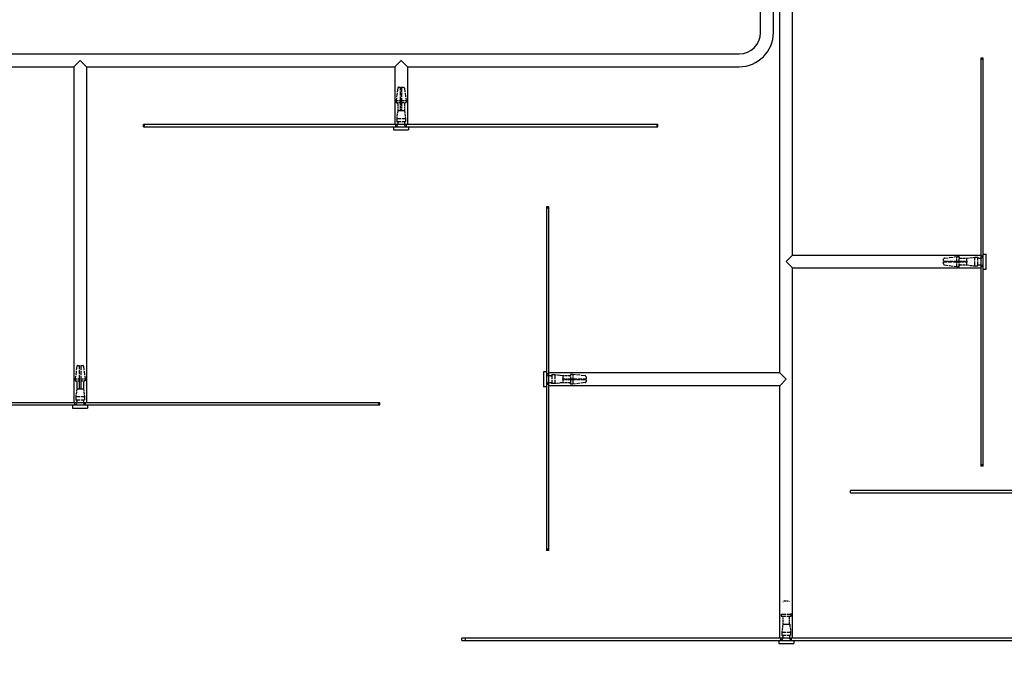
# Model space of a CAD drawing. Extents: x 360 to 4460, y -128 to 2742.
# Tile 3 of 14: x 819 to 1279, y 439 to 745. Entities that reach past the tile are written whole.
import ezdxf

# ---------------------------------------------------------------- set-up
doc = ezdxf.new("R2010")
doc.units = 0
doc.header["$LTSCALE"] = 10
doc.linetypes.add('DASHED', pattern=[0.2068, 0.1655, -0.0413])
doc.layers.add('Nascosta (ISO)', color=7, linetype='DASHED')
doc.layers.add('Visibile (ISO)', color=7, linetype='Continuous')
doc.styles.get("Standard").update_dxf_attribs({"font": 'TAHOMA.TTF'})
doc.dimstyles.get("Standard").update_dxf_attribs({"dimtxt": 0.18, "dimasz": 0.18, "dimexe": 0.18, "dimexo": 0.0625, "dimgap": 0.09, "dimtad": 0, "dimtih": 1, "dimtoh": 1, "dimdec": 4, "dimzin": 0, "dimdsep": 46, "dimtxsty": 'Standard', "dimcen": 0.09, "dimadec": 0, "dimazin": 0, "dimtfac": 1, "dimtdec": 4, "dimtofl": 0, "dimtmove": 0, "dimatfit": 3, "dimfxl": 0, "dimtolj": 1, "dimtzin": 0, "dimarcsym": 0})

# ---------------------------------------------------------------- blocks, each defined once
blk = doc.blocks.new('*D14')
at = {"color": 0, "lineweight": -2}
for p, q in [((644.85, 726.21), (644.85, 325.48)), ((1648.85, 606.21), (1648.85, 325.48)), ((669.85, 335.48), (1101.9, 335.48)), ((1623.85, 335.48), (1191.79, 335.48))]:
    blk.add_line(p, q, dxfattribs=at)
at = {"color": 0}
for points in [[(669.85, 339.65), (669.85, 331.32), (644.85, 335.48)], [(1623.85, 339.65), (1623.85, 331.32), (1648.85, 335.48)]]:
    blk.add_solid(points, dxfattribs=at)
at = {"layer": 'DEFPOINTS', "color": 0}
for p in [(644.85, 736.21), (1648.85, 616.21), (1648.85, 335.48)]:
    blk.add_point(p, dxfattribs=at)
at = {"color": 0, "insert": (1146.85, 335.48), "char_height": 25, "attachment_point": 5}
blk.add_mtext('\\A1;1000', dxfattribs=at)
blk = doc.blocks.new('*D15')
at = {"color": 0, "lineweight": -2}
for p, q in [((1278.42, 1197.21), (1885.67, 1197.21)), ((1875.67, 1172.21), (1875.67, 849.22)), ((1875.67, 480.21), (1875.67, 803.2)), ((1336.99, 455.21), (1885.67, 455.21))]:
    blk.add_line(p, q, dxfattribs=at)
at = {"color": 0}
for points in [[(1871.51, 1172.21), (1879.84, 1172.21), (1875.67, 1197.21)], [(1871.51, 480.21), (1879.84, 480.21), (1875.67, 455.21)]]:
    blk.add_solid(points, dxfattribs=at)
at = {"layer": 'DEFPOINTS', "color": 0}
for p in [(1268.42, 1197.21), (1875.67, 1197.21), (1326.99, 455.21)]:
    blk.add_point(p, dxfattribs=at)
at = {"color": 0, "insert": (1875.67, 826.21), "char_height": 25, "attachment_point": 5}
blk.add_mtext('\\A1;750', dxfattribs=at)

msp = doc.modelspace()

# ---------------------------------------------------------------- linework, layer by layer
at = {"layer": 'Nascosta (ISO)', "ltscale": 0.190278}
for p, q in [((1268.85, 726.55), (1267.85, 726.55)), ((994.55, 707.46), (994.55, 706.46)), ((996.6, 706.46), (996.6, 707.46)), ((997.1, 707.46), (997.1, 706.46)), ((999.15, 707.46), (999.15, 706.46)), ((994.35, 695.21), (994.35, 696.21)), ((999.35, 695.21), (999.35, 696.21)), ((1116.49, 695.21), (1116.49, 696.21)), ((1256.6, 634.51), (1257.6, 634.51)), ((1256.6, 632.46), (1257.6, 632.46)), ((1257.6, 631.96), (1256.6, 631.96)), ((1268.85, 634.71), (1267.85, 634.71)), ((1256.6, 629.91), (1257.6, 629.91)), ((1268.85, 629.71), (1267.85, 629.71)), ((844.55, 577.46), (844.55, 576.46)), ((846.6, 576.46), (846.6, 577.46)), ((847.1, 577.46), (847.1, 576.46)), ((849.15, 577.46), (849.15, 576.46)), ((1065.85, 579.71), (1064.85, 579.71)), ((1077.1, 579.51), (1076.1, 579.51)), ((1076.1, 577.46), (1077.1, 577.46)), ((1077.1, 576.96), (1076.1, 576.96)), ((1065.85, 574.71), (1064.85, 574.71)), ((1077.1, 574.91), (1076.1, 574.91)), ((844.35, 565.21), (844.35, 566.21)), ((849.35, 565.21), (849.35, 566.21)), ((986.4, 565.21), (986.4, 566.21)), ((1065.85, 497.79), (1064.85, 497.79)), ((1174.56, 467.46), (1174.56, 466.46)), ((1179.13, 466.46), (1179.13, 467.46)), ((1174.35, 455.21), (1174.35, 456.21)), ((1179.35, 455.21), (1179.35, 456.21))]:
    msp.add_line(p, q, dxfattribs=at)
at = {"layer": 'Nascosta (ISO)', "ltscale": 0.268816}
for p, q in [((995.79, 713.71), (996.6, 713.71)), ((997.1, 713.71), (997.91, 713.71)), ((1250.35, 632.46), (1250.35, 633.27)), ((1250.35, 631.15), (1250.35, 631.96)), ((845.79, 583.71), (846.6, 583.71)), ((847.1, 583.71), (847.91, 583.71)), ((1083.35, 578.27), (1083.35, 577.46)), ((1083.35, 576.96), (1083.35, 576.15))]:
    msp.add_line(p, q, dxfattribs=at)
at = {"layer": 'Nascosta (ISO)', "ltscale": 0.138751}
for p, q in [((996.6, 713.27), (996.6, 713.71)), ((997.1, 713.71), (997.1, 713.27)), ((1250.35, 632.46), (1250.78, 632.46)), ((1250.78, 631.96), (1250.35, 631.96)), ((846.6, 583.27), (846.6, 583.71)), ((847.1, 583.71), (847.1, 583.27)), ((1082.91, 577.46), (1083.35, 577.46)), ((1083.35, 576.96), (1082.91, 576.96))]:
    msp.add_line(p, q, dxfattribs=at)
at = {"layer": 'Nascosta (ISO)', "ltscale": 1.115686}
for p, q in [((995.29, 713.27), (994.55, 707.46)), ((998.4, 713.27), (999.15, 707.46)), ((1250.78, 633.77), (1256.6, 634.51)), ((1250.78, 630.65), (1256.6, 629.91)), ((845.29, 583.27), (844.55, 577.46)), ((848.4, 583.27), (849.15, 577.46)), ((1082.91, 578.77), (1077.1, 579.51)), ((1082.91, 575.65), (1077.1, 574.91))]:
    msp.add_line(p, q, dxfattribs=at)
at = {"layer": 'Nascosta (ISO)', "ltscale": 1.115846}
for p, q in [((996.6, 707.46), (996.6, 713.27)), ((997.1, 713.27), (997.1, 707.46)), ((1250.78, 632.46), (1256.6, 632.46)), ((1256.6, 631.96), (1250.78, 631.96)), ((846.6, 577.46), (846.6, 583.27)), ((847.1, 583.27), (847.1, 577.46)), ((1077.1, 577.46), (1082.91, 577.46)), ((1082.91, 576.96), (1077.1, 576.96))]:
    msp.add_line(p, q, dxfattribs=at)
at = {"layer": 'Nascosta (ISO)', "ltscale": 0.640013}
for p, q in [((994.55, 707.46), (996.6, 707.46)), ((994.55, 706.46), (996.6, 706.46)), ((997.1, 707.46), (999.15, 707.46)), ((997.1, 706.46), (999.15, 706.46)), ((1256.6, 632.46), (1256.6, 634.51)), ((1256.6, 629.91), (1256.6, 631.96)), ((1257.6, 632.46), (1257.6, 634.51)), ((1257.6, 629.91), (1257.6, 631.96)), ((844.55, 577.46), (846.6, 577.46)), ((844.55, 576.46), (846.6, 576.46)), ((847.1, 577.46), (849.15, 577.46)), ((847.1, 576.46), (849.15, 576.46)), ((1076.1, 579.51), (1076.1, 577.46)), ((1076.1, 576.96), (1076.1, 574.91)), ((1077.1, 579.51), (1077.1, 577.46)), ((1077.1, 576.96), (1077.1, 574.91))]:
    msp.add_line(p, q, dxfattribs=at)
at = {"layer": 'Nascosta (ISO)', "ltscale": 0.603983}
for p, q in [((995.25, 705.96), (995.25, 702.79)), ((996.6, 702.79), (996.6, 705.96)), ((997.1, 705.96), (997.1, 702.79)), ((998.45, 705.96), (998.45, 702.79)), ((1258.1, 633.81), (1261.27, 633.81)), ((1258.1, 632.46), (1261.27, 632.46)), ((1261.27, 631.96), (1258.1, 631.96)), ((1258.1, 630.61), (1261.27, 630.61)), ((845.25, 575.96), (845.25, 572.79)), ((846.6, 572.79), (846.6, 575.96)), ((847.1, 575.96), (847.1, 572.79)), ((848.45, 575.96), (848.45, 572.79)), ((1075.6, 578.81), (1072.42, 578.81)), ((1072.42, 577.46), (1075.6, 577.46)), ((1075.6, 576.96), (1072.42, 576.96)), ((1075.6, 575.61), (1072.42, 575.61)), ((1175.27, 465.96), (1175.27, 462.79)), ((1178.43, 462.79), (1178.43, 465.96))]:
    msp.add_line(p, q, dxfattribs=at)
at = {"layer": 'Nascosta (ISO)', "ltscale": 0.14998}
for p, q in [((996.6, 705.96), (996.6, 706.46)), ((997.1, 706.46), (997.1, 705.96)), ((1257.6, 632.46), (1258.1, 632.46)), ((1258.1, 631.96), (1257.6, 631.96)), ((846.6, 575.96), (846.6, 576.46)), ((847.1, 576.46), (847.1, 575.96)), ((1075.6, 577.46), (1076.1, 577.46)), ((1076.1, 576.96), (1075.6, 576.96))]:
    msp.add_line(p, q, dxfattribs=at)
at = {"layer": 'Nascosta (ISO)', "ltscale": 0.703673}
for p, q in [((995.25, 702.79), (994.8, 699.12)), ((998.45, 702.79), (998.9, 699.12)), ((1261.27, 633.81), (1264.94, 634.26)), ((1261.27, 630.61), (1264.94, 630.16)), ((1072.42, 578.81), (1068.75, 579.26)), ((1072.42, 575.61), (1068.75, 575.16)), ((845.25, 572.79), (844.8, 569.12)), ((848.45, 572.79), (848.9, 569.12))]:
    msp.add_line(p, q, dxfattribs=at)
at = {"layer": 'Nascosta (ISO)', "ltscale": 0.430581}
for p, q in [((995.25, 702.79), (996.6, 702.79)), ((997.1, 702.79), (998.45, 702.79)), ((1261.27, 632.46), (1261.27, 633.81)), ((1261.27, 630.61), (1261.27, 631.96)), ((1072.42, 578.81), (1072.42, 577.46)), ((1072.42, 576.96), (1072.42, 575.61)), ((845.25, 572.79), (846.6, 572.79)), ((847.1, 572.79), (848.45, 572.79))]:
    msp.add_line(p, q, dxfattribs=at)
at = {"layer": 'Nascosta (ISO)', "ltscale": 0.014657}
for p, q in [((996.6, 702.71), (996.6, 702.79)), ((997.1, 702.79), (997.1, 702.71)), ((1261.27, 632.46), (1261.35, 632.46)), ((1261.35, 631.96), (1261.27, 631.96)), ((1072.35, 577.46), (1072.42, 577.46)), ((1072.42, 576.96), (1072.35, 576.96)), ((846.6, 572.71), (846.6, 572.79)), ((847.1, 572.79), (847.1, 572.71)), ((1175.27, 462.79), (1175.26, 462.71)), ((1178.44, 462.71), (1178.43, 462.79))]:
    msp.add_line(p, q, dxfattribs=at)
at = {"layer": 'Nascosta (ISO)', "ltscale": 0.095476}
for p, q in [((996.6, 702.71), (997.1, 702.71)), ((1261.35, 631.96), (1261.35, 632.46)), ((1072.35, 577.46), (1072.35, 576.96)), ((846.6, 572.71), (847.1, 572.71))]:
    msp.add_line(p, q, dxfattribs=at)
at = {"layer": 'Nascosta (ISO)', "ltscale": 1.225982}
for p, q in [((994.8, 699.12), (998.9, 699.12)), ((994.8, 697.62), (998.9, 697.62)), ((1264.94, 630.16), (1264.94, 634.26)), ((1266.44, 630.16), (1266.44, 634.26)), ((1067.25, 579.26), (1067.25, 575.16)), ((1068.75, 579.26), (1068.75, 575.16)), ((844.8, 569.12), (848.9, 569.12)), ((844.8, 567.62), (848.9, 567.62)), ((1174.8, 459.12), (1178.9, 459.12)), ((1174.8, 457.62), (1178.9, 457.62))]:
    msp.add_line(p, q, dxfattribs=at)
at = {"layer": 'Nascosta (ISO)', "ltscale": 0.285466}
for p, q in [((994.8, 699.12), (994.8, 697.62)), ((998.9, 699.12), (998.9, 697.62)), ((1264.94, 634.26), (1266.44, 634.26)), ((1264.94, 630.16), (1266.44, 630.16)), ((1068.75, 579.26), (1067.25, 579.26)), ((1068.75, 575.16), (1067.25, 575.16)), ((844.8, 569.12), (844.8, 567.62)), ((848.9, 569.12), (848.9, 567.62)), ((1174.8, 459.12), (1174.8, 457.62)), ((1178.9, 459.12), (1178.9, 457.62))]:
    msp.add_line(p, q, dxfattribs=at)
at = {"layer": 'Nascosta (ISO)', "ltscale": 0.173181}
for p, q in [((995.25, 697.12), (995.25, 696.21)), ((998.45, 697.12), (998.45, 696.21)), ((1266.94, 633.81), (1267.85, 633.81)), ((1266.94, 630.61), (1267.85, 630.61)), ((1066.76, 578.81), (1065.85, 578.81)), ((1066.76, 575.61), (1065.85, 575.61)), ((845.25, 567.12), (845.25, 566.21)), ((848.45, 567.12), (848.45, 566.21)), ((1175.25, 457.12), (1175.25, 456.21)), ((1178.45, 457.12), (1178.45, 456.21))]:
    msp.add_line(p, q, dxfattribs=at)
at = {"layer": 'Nascosta (ISO)', "ltscale": 0.537732}
msp.add_line((1175.82, 473.71), (1177.88, 473.71), dxfattribs=at)
at = {"layer": 'Nascosta (ISO)', "ltscale": 1.280127}
for p, q in [((1174.56, 467.46), (1179.13, 467.46)), ((1174.56, 466.46), (1179.13, 466.46))]:
    msp.add_line(p, q, dxfattribs=at)
at = {"layer": 'Nascosta (ISO)', "ltscale": 0.688919}
for p, q in [((1175.24, 462.71), (1174.8, 459.12)), ((1178.46, 462.71), (1178.9, 459.12))]:
    msp.add_line(p, q, dxfattribs=at)
at = {"layer": 'Nascosta (ISO)', "ltscale": 0.047688}
for p, q in [((1175.24, 462.71), (1175.26, 462.71)), ((1178.44, 462.71), (1178.46, 462.71))]:
    msp.add_line(p, q, dxfattribs=at)
at = {"layer": 'Nascosta (ISO)', "ltscale": 0.605262}
msp.add_line((1175.26, 462.71), (1178.44, 462.71), dxfattribs=at)
at = {"layer": 'Nascosta (ISO)', "ltscale": 0.861262}
msp.add_line((1175.27, 462.79), (1178.43, 462.79), dxfattribs=at)
at = {"layer": 'Nascosta (ISO)', "ltscale": 1.115846, "flags": 128}
for points in [[(1175.31, 473.27), (1175.28, 473.07)], [(1179.13, 467.46), (1179.09, 467.75)]]:
    msp.add_lwpolyline(points, dxfattribs=at)
at = {"layer": 'Nascosta (ISO)', "ltscale": 0.138751, "flags": 128}
for points in [[(1175.82, 473.71), (1175.79, 473.71)], [(1178.38, 473.27), (1178.38, 473.3)]]:
    msp.add_lwpolyline(points, dxfattribs=at)
at = {"layer": 'Nascosta (ISO)', "ltscale": 0.14998, "flags": 128}
for points in [[(1174.76, 466.46), (1174.79, 466.46)], [(1178.43, 465.96), (1178.43, 465.99)]]:
    msp.add_lwpolyline(points, dxfattribs=at)
at = {"layer": 'Nascosta (ISO)', "ltscale": 0.137304}
for centre, start, end in [((995.79, 713.21), 90, 172.7058), ((997.91, 713.21), 7.2942, 90), ((1250.85, 633.27), 97.2942, 180), ((1250.85, 631.15), 180, 262.7058), ((845.79, 583.21), 90, 172.7058), ((847.91, 583.21), 7.2942, 90), ((1082.85, 578.27), 0, 82.7058), ((1082.85, 576.15), 277.2942, 0)]:
    msp.add_arc(centre, 0.5, start, end, dxfattribs=at)
at = {"layer": 'Nascosta (ISO)', "ltscale": 0.149422}
for centre, start, end in [((994.75, 705.96), 0, 90), ((998.95, 705.96), 90, 180), ((1258.1, 634.31), 180, 270), ((1258.1, 630.11), 90, 180), ((844.75, 575.96), 0, 90), ((848.95, 575.96), 90, 180), ((1075.6, 579.31), 270, 0), ((1075.6, 575.11), 0, 90)]:
    msp.add_arc(centre, 0.5, start, end, dxfattribs=at)
at = {"layer": 'Nascosta (ISO)', "ltscale": 0.298944}
for centre, start, end in [((994.25, 696.21), 270, 0), ((999.45, 696.21), 180, 270), ((1267.85, 634.81), 270, 0), ((1267.85, 629.61), 0, 90), ((1065.85, 579.81), 180, 270), ((1065.85, 574.61), 90, 180), ((844.25, 566.21), 270, 0), ((849.45, 566.21), 180, 270), ((1174.25, 456.21), 270, 0), ((1179.45, 456.21), 180, 270)]:
    msp.add_arc(centre, 1, start, end, dxfattribs=at)
at = {"layer": 'Nascosta (ISO)', "ltscale": 0.139887}
for centre, start, end in [((994.75, 697.12), 0, 84.2608), ((998.95, 697.12), 95.7392, 180), ((1266.94, 634.31), 185.7392, 270), ((1266.94, 630.11), 90, 174.2608), ((1066.76, 579.31), 270, 354.2608), ((1066.76, 575.11), 5.7392, 90), ((844.75, 567.12), 0, 84.2608), ((848.95, 567.12), 95.7392, 180), ((1174.75, 457.12), 0, 84.2608), ((1178.95, 457.12), 95.7392, 180)]:
    msp.add_arc(centre, 0.5, start, end, dxfattribs=at)
at = {"layer": 'Visibile (ISO)'}
for p, q in [((1173.85, 580.21), (1173.85, 755.68)), ((1179.85, 635.21), (1179.85, 758.15)), ((1164.85, 739.21), (1164.85, 753.05)), ((1170.85, 739.21), (1170.85, 754.66)), ((756.85, 729.21), (1154.85, 729.21)), ((1268.85, 727.26), (1267.85, 727.26)), ((1267.85, 727.26), (1267.85, 537.26)), ((1268.85, 537.26), (1268.85, 727.26)), ((756.85, 723.21), (843.85, 723.21)), ((846.85, 726.21), (843.85, 723.21)), ((843.85, 723.21), (843.85, 566.21)), ((849.85, 723.21), (846.85, 726.21)), ((849.85, 723.21), (849.85, 566.21)), ((849.85, 723.21), (993.85, 723.21)), ((996.85, 726.21), (993.85, 723.21)), ((993.85, 723.21), (993.85, 696.21)), ((999.85, 723.21), (996.85, 726.21)), ((999.85, 723.21), (999.85, 696.21)), ((999.85, 723.21), (1154.85, 723.21)), ((876.87, 696.21), (876.49, 696.21)), ((876.49, 695.21), (876.49, 696.21)), ((876.49, 695.21), (876.87, 695.21)), ((1116.87, 696.21), (876.87, 696.21)), ((876.87, 695.21), (876.87, 696.21)), ((876.87, 695.21), (1116.87, 695.21)), ((993.35, 695.21), (993.35, 693.71)), ((1000.35, 695.21), (1000.35, 693.71)), ((1116.87, 695.21), (1116.87, 696.21)), ((993.35, 693.71), (1000.35, 693.71)), ((1064.85, 657.79), (1064.85, 657.17)), ((1065.85, 657.79), (1064.85, 657.79)), ((1065.85, 657.17), (1064.85, 657.17)), ((1064.85, 657.17), (1064.85, 497.17)), ((1065.85, 657.17), (1065.85, 657.79)), ((1065.85, 497.17), (1065.85, 657.17)), ((1179.85, 635.21), (1176.85, 632.21)), ((1179.85, 635.21), (1267.85, 635.21)), ((1268.85, 635.71), (1270.35, 635.71)), ((1270.35, 628.71), (1270.35, 635.71)), ((1176.85, 632.21), (1179.85, 629.21)), ((1179.85, 629.21), (1267.85, 629.21)), ((1179.85, 456.21), (1179.85, 629.21)), ((1268.85, 628.71), (1270.35, 628.71)), ((1063.35, 580.71), (1063.35, 573.71)), ((1064.85, 580.71), (1063.35, 580.71)), ((1173.85, 580.21), (1065.85, 580.21)), ((1176.85, 577.21), (1173.85, 580.21)), ((1173.85, 574.21), (1176.85, 577.21)), ((1064.85, 573.71), (1063.35, 573.71)), ((1173.85, 574.21), (1065.85, 574.21)), ((1173.85, 456.21), (1173.85, 574.21)), ((986.88, 566.21), (706.89, 566.21)), ((986.88, 565.21), (986.88, 566.21)), ((706.89, 565.21), (986.88, 565.21)), ((843.35, 565.21), (843.35, 563.71)), ((843.35, 563.71), (850.35, 563.71)), ((850.35, 565.21), (850.35, 563.71)), ((1268.85, 537.26), (1267.85, 537.26)), ((1267.85, 537.26), (1267.85, 536.55)), ((1268.85, 536.55), (1267.85, 536.55)), ((1268.85, 536.55), (1268.85, 537.26)), ((1466.85, 525.21), (1206.85, 525.21)), ((1206.85, 524.21), (1206.85, 525.21)), ((1206.85, 524.21), (1466.85, 524.21)), ((1065.85, 497.17), (1064.85, 497.17)), ((1026.99, 456.21), (1025.27, 456.21)), ((1025.27, 455.21), (1025.27, 456.21)), ((1326.99, 456.21), (1026.99, 456.21)), ((1026.99, 455.21), (1026.99, 456.21)), ((1025.27, 455.21), (1026.99, 455.21)), ((1026.99, 455.21), (1326.99, 455.21)), ((1173.35, 455.21), (1173.35, 453.71)), ((1173.35, 453.71), (1180.35, 453.71)), ((1180.35, 455.21), (1180.35, 453.71))]:
    msp.add_line(p, q, dxfattribs=at)
for radius in [16, 10]:
    msp.add_arc((1154.85, 739.21), radius, 270, 0, dxfattribs=at)

# ---------------------------------------------------------------- dimensions: what is measured, and where the dimension line sits
dim = msp.add_linear_dim(base=(1875.67, 1197.21), p1=(1326.99, 455.21), p2=(1268.42, 1197.21), angle=90, text='750', dimstyle='Standard', override={"dimscale": 10, "dimtxt": 2.5, "dimasz": 2.5, "dimexe": 1, "dimexo": 1, "dimgap": 1, "dimdec": 0, "dimzin": 8, "dimcen": 4, "dimazin": 2, "dimtdec": 0})
dim.commit()
dim.dimension.update_dxf_attribs({"geometry": '*D15', "text_midpoint": (1875.67, 826.21)})
dim = msp.add_linear_dim(base=(1648.85, 335.48), p1=(644.85, 736.21), p2=(1648.85, 616.21), text='1000', dimstyle='Standard', override={"dimscale": 10, "dimtxt": 2.5, "dimasz": 2.5, "dimexe": 1, "dimexo": 1, "dimgap": 1, "dimdec": 0, "dimzin": 8, "dimcen": 4, "dimazin": 2, "dimtdec": 0})
dim.commit()
dim.dimension.update_dxf_attribs({"geometry": '*D14', "text_midpoint": (1146.85, 335.48)})

doc.saveas('drawing.dxf')
